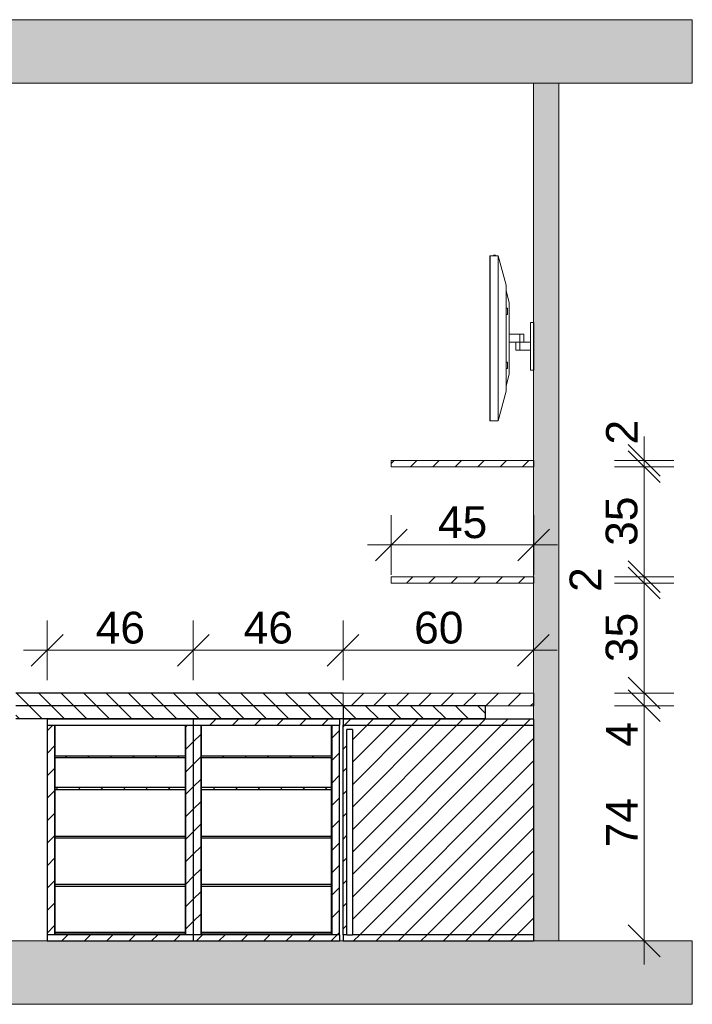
# Model space of a CAD drawing. Header units: millimetres. Extents: x -13164574 to -13156240, y -53157 to -50057.
# Tile 6 of 6: x -13158360 to -13156240, y -53157 to -50057. Entities that reach past the tile are written whole.
import ezdxf

# ---------------------------------------------------------------- set-up
doc = ezdxf.new("R2010")
doc.units = ezdxf.units.MM
doc.header["$MEASUREMENT"] = 0
for name, color, linetype in [('FACADE Meuble 1_5_0', 7, 'Continuous'), ('FACADE Meuble 1_5_AAG constr dalles', 7, 'Continuous'), ('FACADE Meuble 1_5_BQN 2 COTATIONS PC', 7, 'Continuous')]:
    doc.layers.add(name, color=color, linetype=linetype)
doc.styles.add('STYLE_GENERE_1', font='txt')
pattern_1 = [(45, (-13062837.836, -52956.774), (-35.35534, 35.35534), [])]
pattern_2 = [(45, (-13062837.836, -52956.774), (-35.35534, 35.35534), [])]
pattern_3 = [(45, (-13062837.836, -52956.774), (-35.35534, 35.35534), [])]
pattern_4 = [(45, (-13062837.836, -52956.774), (-35.35534, 35.35534), [])]
pattern_5 = [(45, (-13062837.836, -52956.774), (-35.35534, 35.35534), [])]
pattern_6 = [(45, (-13062837.836, -52956.774), (-35.35534, 35.35534), [])]
pattern_7 = [(135, (-13062837.836, -52956.774), (35.35534, 35.35534), [])]

msp = doc.modelspace()

# ---------------------------------------------------------------- hatches: boundary and pattern name
at = {"layer": 'FACADE Meuble 1_5_0', "linetype": 'Continuous', "lineweight": 18, "true_color": 0xb3b3b3}
for points in [[(-13156240, -50056.8), (-13160054.2, -50056.8), (-13160054.2, -50256.8), (-13156240, -50256.8)], [(-13156740.9, -52956.8), (-13156660.9, -52956.8), (-13156660.9, -50256.8), (-13156740.9, -50256.8)], [(-13156240, -52956.8), (-13160054.2, -52956.8), (-13160054.2, -53156.8), (-13156240, -53156.8)]]:
    msp.add_hatch(color=253, dxfattribs=at).paths.add_polyline_path(points)
at = {"layer": 'FACADE Meuble 1_5_0', "linetype": 'Continuous', "lineweight": 5}
h = msp.add_hatch(dxfattribs=at)
h.set_pattern_fill('Brique_1_0005', color=1, style=0, pattern_type=2)
h.set_pattern_definition(pattern_7)
h.paths.add_polyline_path([(-13158371.3, -52216.8), (-13157340.5, -52216.8), (-13157340.5, -52176.8), (-13158371.3, -52176.8)])
h = msp.add_hatch(dxfattribs=at)
h.set_pattern_fill('Brique_1_0005', color=1, style=0, pattern_type=2)
h.set_pattern_definition(pattern_7)
h.paths.add_polyline_path([(-13158371.3, -52256.8), (-13157340.5, -52256.8), (-13157340.5, -52216.8), (-13158371.3, -52216.8)])
h = msp.add_hatch(dxfattribs=at)
h.set_pattern_fill('Brique_1_0005', color=1, style=0, pattern_type=2)
h.set_pattern_definition([(135, (-13062837.836, -52956.774), (35.35534, 35.35534), [])])
h.paths.add_polyline_path([(-13157340.5, -52256.8), (-13156891.5, -52256.8), (-13156891.5, -52216.8), (-13157340.5, -52216.8)])
h = msp.add_hatch(dxfattribs=at)
h.set_pattern_fill('Brique_1_0005', color=1, style=0, pattern_type=2)
h.set_pattern_definition(pattern_4)
h.paths.add_polyline_path([(-13157812.5, -52278.2), (-13157352, -52278.2), (-13157352, -52259.1), (-13157812.5, -52259.1)])
h = msp.add_hatch(dxfattribs=at)
h.set_pattern_fill('Brique_1_0005', color=1, style=0, pattern_type=2)
h.set_pattern_definition([(45, (-13062837.836, -52956.774), (-35.35534, 35.35534), [])])
h.paths.add_polyline_path([(-13157812.5, -52277), (-13157352, -52277), (-13157352, -52259.1), (-13157812.5, -52259.1)])
h = msp.add_hatch(dxfattribs=at)
h.set_pattern_fill('Brique_1_0005', color=1, style=0, pattern_type=2)
h.set_pattern_definition(pattern_6)
h.paths.add_polyline_path([(-13157340.5, -52278.2), (-13156740.9, -52278.2), (-13156740.9, -52259.1), (-13157340.5, -52259.1)])
h = msp.add_hatch(dxfattribs=at)
h.set_pattern_fill('Brique_1_0005', color=1, style=0, pattern_type=2)
h.set_pattern_definition(pattern_1)
h.paths.add_polyline_path([(-13158248.6, -52937.7), (-13158248.6, -52278.2), (-13158273, -52278.2), (-13158273, -52937.7)])
h = msp.add_hatch(dxfattribs=at)
h.set_pattern_fill('Brique_1_0005', color=1, style=0, pattern_type=2)
h.set_pattern_definition(pattern_2)
h.paths.add_polyline_path([(-13158248.6, -52278.2), (-13158248.6, -52937.7), (-13157836.8, -52937.7), (-13157836.8, -52278.2), (-13157838.1, -52278.2), (-13157838.1, -52374.8), (-13158247.4, -52374.8), (-13158247.4, -52278.2)])
h.paths.add_polyline_path([(-13158247.4, -52379.8), (-13157838.1, -52379.8), (-13157838.1, -52473.5), (-13158247.4, -52473.5)], flags=0)
h.paths.add_polyline_path([(-13158247.4, -52936.1), (-13158247.4, -52481.4), (-13157838.1, -52481.4), (-13157838.1, -52936.1)], flags=0)
h = msp.add_hatch(dxfattribs=at)
h.set_pattern_fill('Brique_1_0005', color=1, style=0, pattern_type=2)
h.set_pattern_definition(pattern_2)
h.paths.add_polyline_path([(-13158248.6, -52278.2), (-13158248.6, -52937.7), (-13157836.8, -52937.7), (-13157836.8, -52278.2), (-13157838.1, -52278.2), (-13157838.1, -52374.8), (-13158247.4, -52374.8), (-13158247.4, -52278.2)])
h.paths.add_polyline_path([(-13158247.4, -52379.8), (-13157838.1, -52379.8), (-13157838.1, -52473.5), (-13158247.4, -52473.5)], flags=0)
h.paths.add_polyline_path([(-13158247.4, -52936.1), (-13158247.4, -52481.4), (-13157838.1, -52481.4), (-13157838.1, -52936.1)], flags=0)
h = msp.add_hatch(dxfattribs=at)
h.set_pattern_fill('Brique_1_0005', color=1, style=0, pattern_type=2)
h.set_pattern_definition(pattern_1)
h.paths.add_polyline_path([(-13157812.5, -52937.7), (-13157812.5, -52278.2), (-13157836.8, -52278.2), (-13157836.8, -52937.7)])
h = msp.add_hatch(dxfattribs=at)
h.set_pattern_fill('Brique_1_0005', color=1, style=0, pattern_type=2)
h.set_pattern_definition(pattern_3)
h.paths.add_polyline_path([(-13157788.1, -52937.7), (-13157788.1, -52278.2), (-13157812.5, -52278.2), (-13157812.5, -52937.7)])
h = msp.add_hatch(dxfattribs=at)
h.set_pattern_fill('Brique_1_0005', color=1, style=0, pattern_type=2)
h.set_pattern_definition(pattern_5)
h.paths.add_polyline_path([(-13157788.1, -52937.7), (-13157376.3, -52937.7), (-13157376.3, -52278.2), (-13157377.6, -52278.2), (-13157377.6, -52374.8), (-13157786.9, -52374.8), (-13157786.9, -52278.2), (-13157788.1, -52278.2)])
h.paths.add_polyline_path([(-13157786.9, -52481.4), (-13157377.6, -52481.4), (-13157377.6, -52628), (-13157377.6, -52633), (-13157377.6, -52936.1), (-13157786.9, -52936.1), (-13157786.9, -52633), (-13157786.9, -52628)], flags=0)
h.paths.add_polyline_path([(-13157377.6, -52473.5), (-13157786.9, -52473.5), (-13157786.9, -52379.8), (-13157377.6, -52379.8)], flags=0)
h = msp.add_hatch(dxfattribs=at)
h.set_pattern_fill('Brique_1_0005', color=1, style=0, pattern_type=2)
h.set_pattern_definition(pattern_5)
h.paths.add_polyline_path([(-13157788.1, -52937.7), (-13157376.3, -52937.7), (-13157376.3, -52278.2), (-13157377.6, -52278.2), (-13157377.6, -52374.8), (-13157786.9, -52374.8), (-13157786.9, -52278.2), (-13157788.1, -52278.2)])
h.paths.add_polyline_path([(-13157786.9, -52481.4), (-13157377.6, -52481.4), (-13157377.6, -52628), (-13157377.6, -52633), (-13157377.6, -52936.1), (-13157786.9, -52936.1), (-13157786.9, -52633), (-13157786.9, -52628)], flags=0)
h.paths.add_polyline_path([(-13157377.6, -52473.5), (-13157786.9, -52473.5), (-13157786.9, -52379.8), (-13157377.6, -52379.8)], flags=0)
h = msp.add_hatch(dxfattribs=at)
h.set_pattern_fill('Brique_1_0005', color=1, style=0, pattern_type=2)
h.set_pattern_definition(pattern_3)
h.paths.add_polyline_path([(-13157352, -52937.7), (-13157352, -52278.2), (-13157376.3, -52278.2), (-13157376.3, -52937.7)])
h = msp.add_hatch(dxfattribs=at)
h.set_pattern_fill('Brique_1_0005', color=1, style=0, pattern_type=2)
h.set_pattern_definition([(45, (-13062837.836, -52956.774), (-35.35534, 35.35534), [])])
h.paths.add_polyline_path([(-13157340.5, -52278.2), (-13157340.5, -52937.7), (-13157328.8, -52937.7), (-13157328.8, -52291.3), (-13157311.1, -52291.3), (-13157311.1, -52937.7), (-13156740.9, -52937.7), (-13156740.9, -52278.2)])
h = msp.add_hatch(dxfattribs=at)
h.set_pattern_fill('Brique_1_0005', color=1, style=0, pattern_type=2)
h.set_pattern_definition([(45, (-13062837.836, -52956.774), (-35.35534, 35.35534), [])])
h.paths.add_polyline_path([(-13157309.6, -52293.4), (-13157311.1, -52291.3), (-13157311.1, -52937.7), (-13157309.6, -52937.7)])
h = msp.add_hatch(dxfattribs=at)
h.set_pattern_fill('Brique_1_0005', color=1, style=0, pattern_type=2)
h.set_pattern_definition([(45, (-13062837.836, -52956.774), (-35.35534, 35.35534), [])])
h.paths.add_polyline_path([(-13158273, -52956.8), (-13157812.5, -52956.8), (-13157812.5, -52937.7), (-13158273, -52937.7)])
h = msp.add_hatch(dxfattribs=at)
h.set_pattern_fill('Brique_1_0005', color=1, style=0, pattern_type=2)
h.set_pattern_definition(pattern_4)
h.paths.add_polyline_path([(-13157812.5, -52956.8), (-13157352, -52956.8), (-13157352, -52937.7), (-13157812.5, -52937.7)])
h = msp.add_hatch(dxfattribs=at)
h.set_pattern_fill('Brique_1_0005', color=1, style=0, pattern_type=2)
h.set_pattern_definition(pattern_6)
h.paths.add_polyline_path([(-13157340.5, -52937.7), (-13157340.5, -52956.8), (-13156740.9, -52956.8), (-13156740.9, -52937.7)])
h = msp.add_hatch(dxfattribs=at)
h.set_pattern_fill('Brique_1_0005', color=1, style=0, pattern_type=2)
h.set_pattern_definition([(45, (-13062837.836, -52956.774), (-35.35534, 35.35534), [])])
h.paths.add_polyline_path([(-13157309.6, -52937.7), (-13157328.8, -52937.7), (-13157327.4, -52939.8), (-13157309.6, -52939.8)])
at = {"layer": 'FACADE Meuble 1_5_AAG constr dalles', "linetype": 'Continuous', "lineweight": 5}
h = msp.add_hatch(dxfattribs=at)
h.set_pattern_fill('Brique_1_0005', color=1, style=0, pattern_type=2)
h.set_pattern_definition([(45, (-13549537.31, -52206.774), (-35.355339, 35.355339), [])])
h.paths.add_polyline_path([(-13157188.9, -51464.4), (-13156739.9, -51464.4), (-13156739.9, -51444.4), (-13157188.9, -51444.4)])
h = msp.add_hatch(dxfattribs=at)
h.set_pattern_fill('Brique_1_0005', color=1, style=0, pattern_type=2)
h.set_pattern_definition([(45, (-13549537.31, -52206.774), (-35.355339, 35.355339), [])])
h.paths.add_polyline_path([(-13157188.9, -51830.6), (-13156739.9, -51830.6), (-13156739.9, -51810.6), (-13157188.9, -51810.6)])
h = msp.add_hatch(dxfattribs=at)
h.set_pattern_fill('Brique_1_0005', color=1, style=0, pattern_type=2)
h.set_pattern_definition([(45, (-13549537.31, -52206.774), (-35.355339, 35.355339), [])])
h.paths.add_polyline_path([(-13157340.5, -52216.8), (-13156739.9, -52216.8), (-13156739.9, -52176.8), (-13157340.5, -52176.8)])

# ---------------------------------------------------------------- linework, layer by layer
at = {"layer": 'FACADE Meuble 1_5_0', "color": 7, "linetype": 'Continuous', "lineweight": 5}
for p, q in [((-13156878, -51304.8), (-13156878, -50799.8)), ((-13156878, -50799.8), (-13156876.7, -50799.8)), ((-13156876.7, -50799.8), (-13156876.7, -51319.8)), ((-13156851.7, -50799.8), (-13156876.7, -50799.8)), ((-13156867, -50799.8), (-13156867, -50798.2)), ((-13156867, -50798.2), (-13156866.9, -50798.2)), ((-13156867, -50799.8), (-13156867, -50798.2)), ((-13156867, -50798.2), (-13156867, -50798.2)), ((-13156866.9, -50799.8), (-13156866.9, -50798.2)), ((-13156866.9, -50798.2), (-13156866.8, -50798.2)), ((-13156866.8, -50798.2), (-13156866.8, -50799.8)), ((-13156866.8, -50798.2), (-13156860.5, -50798.2)), ((-13156860.5, -50798.2), (-13156860.5, -50799.8)), ((-13156851.7, -51319.8), (-13156851.7, -50799.8)), ((-13156826.9, -50893.1), (-13156851.7, -50799.8)), ((-13156878, -51299.8), (-13156878, -50819.8)), ((-13156878, -50819.8), (-13156876.7, -50819.8)), ((-13156876.7, -50819.8), (-13156876.7, -51299.8)), ((-13156826.9, -51226.5), (-13156826.9, -50893.1)), ((-13156817.1, -50947.3), (-13156826.9, -50910.6)), ((-13156817.1, -51172.3), (-13156817.1, -50947.3)), ((-13156822.1, -50964.8), (-13156826.9, -50964.8)), ((-13156822.1, -50984.8), (-13156826.9, -50984.8)), ((-13156822.1, -50964.8), (-13156822.1, -50984.8)), ((-13156749.9, -51072.3), (-13156749.9, -51009.8)), ((-13156749.9, -51009.8), (-13156749.8, -51009.8)), ((-13156749.8, -51009.8), (-13156749.8, -51159.8)), ((-13156749.8, -51009.8), (-13156739.8, -51009.8)), ((-13156739.8, -51009.8), (-13156739.8, -51159.8)), ((-13156817.1, -51047.3), (-13156783.6, -51047.3)), ((-13156783.6, -51072.3), (-13156783.6, -51047.3)), ((-13156779.3, -51047.3), (-13156783.6, -51047.3)), ((-13156775.6, -51047.3), (-13156779.3, -51047.3)), ((-13156772.8, -51047.3), (-13156775.6, -51047.3)), ((-13156771.3, -51047.3), (-13156772.8, -51047.3)), ((-13156771.3, -51047.3), (-13156771.3, -51072.3)), ((-13156817.1, -51072.3), (-13156783.6, -51072.3)), ((-13156795.9, -51072.3), (-13156795.9, -51097.3)), ((-13156783.6, -51072.3), (-13156749.8, -51072.3)), ((-13156783.6, -51097.3), (-13156783.6, -51072.3)), ((-13156794.4, -51097.3), (-13156795.9, -51097.3)), ((-13156791.6, -51097.3), (-13156794.4, -51097.3)), ((-13156787.9, -51097.3), (-13156791.6, -51097.3)), ((-13156783.6, -51097.3), (-13156787.9, -51097.3)), ((-13156783.6, -51097.3), (-13156749.8, -51097.3)), ((-13156749.9, -51159.8), (-13156749.9, -51097.3)), ((-13156822.1, -51134.8), (-13156826.9, -51134.8)), ((-13156822.1, -51154.8), (-13156822.1, -51134.8)), ((-13156822.1, -51154.8), (-13156826.9, -51154.8)), ((-13156826.9, -51209.1), (-13156817.1, -51172.3)), ((-13156749.8, -51159.8), (-13156749.9, -51159.8)), ((-13156749.8, -51159.8), (-13156739.8, -51159.8)), ((-13156851.7, -51319.8), (-13156826.9, -51226.5)), ((-13156878.2, -51309.8), (-13156878.3, -51304.8)), ((-13156878.3, -51304.8), (-13156878, -51304.8)), ((-13156878, -51304.8), (-13156878.1, -51309.8)), ((-13156876.7, -51299.8), (-13156878, -51299.8)), ((-13156878, -51304.8), (-13156877.2, -51304.8)), ((-13156877.2, -51304.8), (-13156877.3, -51309.8)), ((-13156878.2, -51314.8), (-13156878.2, -51309.8)), ((-13156878.1, -51309.8), (-13156878.2, -51314.8)), ((-13156878.2, -51314.8), (-13156877.4, -51314.8)), ((-13156878.1, -51309.8), (-13156877.3, -51309.8)), ((-13156878, -51319.8), (-13156878, -51314.8)), ((-13156876.7, -51319.8), (-13156878, -51319.8)), ((-13156877.3, -51309.8), (-13156877.4, -51314.8)), ((-13156851.7, -51319.8), (-13156876.7, -51319.8))]:
    msp.add_line(p, q, dxfattribs=at)
at = {"layer": 'FACADE Meuble 1_5_0', "color": 7, "linetype": 'Continuous', "lineweight": 30}
for p, q in [((-13157340.5, -52176.8), (-13158371.3, -52176.8)), ((-13157340.5, -52216.8), (-13158371.3, -52216.8)), ((-13156891.5, -52216.8), (-13157340.5, -52216.8)), ((-13157340.5, -52216.8), (-13157340.5, -52256.8)), ((-13156891.5, -52256.8), (-13156891.5, -52216.8)), ((-13158371.3, -52256.8), (-13157340.5, -52256.8)), ((-13157812.5, -52259.1), (-13158273, -52259.1)), ((-13158273, -52259.1), (-13158273, -52278.2)), ((-13157352, -52259.1), (-13157812.5, -52259.1)), ((-13157812.5, -52259.1), (-13157812.5, -52278.2)), ((-13157352, -52259.1), (-13157352, -52278.2)), ((-13157340.5, -52256.8), (-13156891.5, -52256.8)), ((-13156740.9, -52259.1), (-13157340.5, -52259.1)), ((-13157340.5, -52259.1), (-13157340.5, -52278.2)), ((-13156740.9, -52259.1), (-13156740.9, -52278.2)), ((-13158273, -52278.2), (-13158248.6, -52278.2)), ((-13158273, -52278.2), (-13158273, -52937.7)), ((-13158248.6, -52278.2), (-13158247.4, -52278.2)), ((-13158248.6, -52937.7), (-13158248.6, -52278.2)), ((-13158247.4, -52278.2), (-13157838.1, -52278.2)), ((-13158247.4, -52374.8), (-13158247.4, -52278.2)), ((-13157838.1, -52278.2), (-13157812.5, -52278.2)), ((-13157838.1, -52278.2), (-13157838.1, -52374.8)), ((-13157836.8, -52278.2), (-13157836.8, -52937.7)), ((-13157812.5, -52278.2), (-13157788.1, -52278.2)), ((-13157812.5, -52278.2), (-13157812.5, -52937.7)), ((-13157788.1, -52278.2), (-13157786.9, -52278.2)), ((-13157788.1, -52937.7), (-13157788.1, -52278.2)), ((-13157786.9, -52278.2), (-13157377.6, -52278.2)), ((-13157786.9, -52374.8), (-13157786.9, -52278.2)), ((-13157377.6, -52278.2), (-13157352, -52278.2)), ((-13157377.6, -52278.2), (-13157377.6, -52374.8)), ((-13157376.3, -52278.2), (-13157376.3, -52937.7)), ((-13157352, -52937.7), (-13157352, -52278.2)), ((-13157340.5, -52278.2), (-13156740.9, -52278.2)), ((-13157340.5, -52937.7), (-13157340.5, -52278.2)), ((-13157328.8, -52937.7), (-13157328.8, -52291.3)), ((-13157311.1, -52291.3), (-13157328.8, -52291.3)), ((-13157311.1, -52291.3), (-13157311.1, -52937.7)), ((-13156740.9, -52278.2), (-13156740.9, -52937.7)), ((-13158248.6, -52306.2), (-13158247.4, -52306.2)), ((-13157838.1, -52306.2), (-13157836.8, -52306.2)), ((-13157788.1, -52306.2), (-13157786.9, -52306.2)), ((-13157377.6, -52306.2), (-13157376.3, -52306.2)), ((-13158247.4, -52374.8), (-13158248.6, -52374.8)), ((-13158247.4, -52374.8), (-13157838.1, -52374.8)), ((-13158247.4, -52379.8), (-13157838.1, -52379.8)), ((-13158247.4, -52473.5), (-13158247.4, -52379.8)), ((-13157838.1, -52379.8), (-13157838.1, -52473.5)), ((-13157786.9, -52374.8), (-13157788.1, -52374.8)), ((-13157786.9, -52374.8), (-13157377.6, -52374.8)), ((-13157786.9, -52379.8), (-13157377.6, -52379.8)), ((-13157786.9, -52473.5), (-13157786.9, -52379.8)), ((-13157377.6, -52379.8), (-13157377.6, -52473.5)), ((-13158248.6, -52413.1), (-13158247.4, -52413.1)), ((-13157838.1, -52413.1), (-13157836.8, -52413.1)), ((-13157788.1, -52413.1), (-13157786.9, -52413.1)), ((-13157377.6, -52413.1), (-13157376.3, -52413.1)), ((-13158247.4, -52481.4), (-13158247.4, -52473.5)), ((-13158247.4, -52473.5), (-13157838.1, -52473.5)), ((-13158247.4, -52512.4), (-13158247.4, -52481.4)), ((-13157838.1, -52481.4), (-13158247.4, -52481.4)), ((-13157838.1, -52473.5), (-13157838.1, -52481.4)), ((-13157838.1, -52481.4), (-13157838.1, -52512.4)), ((-13157786.9, -52481.4), (-13157786.9, -52473.5)), ((-13157786.9, -52473.5), (-13157377.6, -52473.5)), ((-13157786.9, -52512.4), (-13157786.9, -52481.4)), ((-13157377.6, -52481.4), (-13157786.9, -52481.4)), ((-13157377.6, -52473.5), (-13157377.6, -52481.4)), ((-13157377.6, -52481.4), (-13157377.6, -52512.4)), ((-13158248.6, -52512.4), (-13158247.4, -52512.4)), ((-13158247.4, -52628), (-13158247.4, -52512.4)), ((-13157838.1, -52512.4), (-13157838.1, -52628)), ((-13157838.1, -52512.4), (-13157836.8, -52512.4)), ((-13157788.1, -52512.4), (-13157786.9, -52512.4)), ((-13157786.9, -52628), (-13157786.9, -52512.4)), ((-13157377.6, -52512.4), (-13157377.6, -52628)), ((-13157377.6, -52512.4), (-13157376.3, -52512.4)), ((-13157838.1, -52628), (-13158247.4, -52628)), ((-13158247.4, -52633), (-13158247.4, -52628)), ((-13158247.4, -52633), (-13157838.1, -52633)), ((-13158247.4, -52664), (-13158247.4, -52633)), ((-13157838.1, -52628), (-13157838.1, -52633)), ((-13157838.1, -52633), (-13157838.1, -52664)), ((-13157377.6, -52628), (-13157786.9, -52628)), ((-13157786.9, -52633), (-13157786.9, -52628)), ((-13157786.9, -52633), (-13157377.6, -52633)), ((-13157786.9, -52664), (-13157786.9, -52633)), ((-13157377.6, -52628), (-13157377.6, -52633)), ((-13157377.6, -52633), (-13157377.6, -52664)), ((-13158248.6, -52664), (-13158247.4, -52664)), ((-13158247.4, -52779.5), (-13158247.4, -52664)), ((-13157838.1, -52664), (-13157838.1, -52779.5)), ((-13157838.1, -52664), (-13157836.8, -52664)), ((-13157788.1, -52664), (-13157786.9, -52664)), ((-13157786.9, -52779.5), (-13157786.9, -52664)), ((-13157377.6, -52664), (-13157377.6, -52779.5)), ((-13157377.6, -52664), (-13157376.3, -52664)), ((-13157838.1, -52779.5), (-13158247.4, -52779.5)), ((-13158247.4, -52784.5), (-13158247.4, -52779.5)), ((-13158247.4, -52784.5), (-13157838.1, -52784.5)), ((-13158247.4, -52815.6), (-13158247.4, -52784.5)), ((-13157838.1, -52779.5), (-13157838.1, -52784.5)), ((-13157838.1, -52784.5), (-13157838.1, -52815.6)), ((-13157377.6, -52779.5), (-13157786.9, -52779.5)), ((-13157786.9, -52784.5), (-13157786.9, -52779.5)), ((-13157786.9, -52784.5), (-13157377.6, -52784.5)), ((-13157786.9, -52815.6), (-13157786.9, -52784.5)), ((-13157377.6, -52779.5), (-13157377.6, -52784.5)), ((-13157377.6, -52784.5), (-13157377.6, -52815.6)), ((-13158248.6, -52815.6), (-13158247.4, -52815.6)), ((-13158247.4, -52931.1), (-13158247.4, -52815.6)), ((-13157838.1, -52815.6), (-13157838.1, -52931.1)), ((-13157838.1, -52815.6), (-13157836.8, -52815.6)), ((-13157788.1, -52815.6), (-13157786.9, -52815.6)), ((-13157786.9, -52931.1), (-13157786.9, -52815.6)), ((-13157377.6, -52815.6), (-13157377.6, -52931.1)), ((-13157377.6, -52815.6), (-13157376.3, -52815.6)), ((-13158273, -52937.7), (-13158273, -52956.8)), ((-13158248.6, -52937.7), (-13158273, -52937.7)), ((-13157836.8, -52937.7), (-13158248.6, -52937.7)), ((-13157838.1, -52931.1), (-13158247.4, -52931.1)), ((-13158247.4, -52936.1), (-13158247.4, -52931.1)), ((-13157838.1, -52936.1), (-13158247.4, -52936.1)), ((-13157838.1, -52931.1), (-13157838.1, -52936.1)), ((-13157812.5, -52937.7), (-13157836.8, -52937.7)), ((-13157812.5, -52937.7), (-13157812.5, -52956.8)), ((-13157788.1, -52937.7), (-13157812.5, -52937.7)), ((-13157376.3, -52937.7), (-13157788.1, -52937.7)), ((-13157377.6, -52931.1), (-13157786.9, -52931.1)), ((-13157786.9, -52936.1), (-13157786.9, -52931.1)), ((-13157377.6, -52936.1), (-13157786.9, -52936.1)), ((-13157377.6, -52931.1), (-13157377.6, -52936.1)), ((-13157352, -52937.7), (-13157376.3, -52937.7)), ((-13157352, -52937.7), (-13157352, -52956.8)), ((-13157328.8, -52937.7), (-13157340.5, -52937.7)), ((-13157340.5, -52937.7), (-13157340.5, -52956.8)), ((-13157328.8, -52937.7), (-13157311.1, -52937.7)), ((-13156740.9, -52937.7), (-13157311.1, -52937.7)), ((-13156740.9, -52937.7), (-13156740.9, -52956.8)), ((-13158273, -52956.8), (-13157812.5, -52956.8)), ((-13157812.5, -52956.8), (-13157352, -52956.8)), ((-13157340.5, -52956.8), (-13156740.9, -52956.8))]:
    msp.add_line(p, q, dxfattribs=at)
at = {"layer": 'FACADE Meuble 1_5_0', "color": 7, "linetype": 'Continuous', "lineweight": 20, "flags": 128}
for points in [[(-13160054.2, -50256.8), (-13156240, -50256.8), (-13156240, -50056.8), (-13160054.2, -50056.8)], [(-13160054.2, -53156.8), (-13156240, -53156.8), (-13156240, -52956.8), (-13160054.2, -52956.8)]]:
    msp.add_lwpolyline(points, dxfattribs=at)
msp.add_lwpolyline([(-13156740.9, -52956.8), (-13156740.9, -50256.8), (-13156660.9, -50256.8), (-13156660.9, -52956.8)], close=True, dxfattribs=at)
at = {"layer": 'FACADE Meuble 1_5_AAG constr dalles', "color": 250, "linetype": 'Continuous', "lineweight": 0, "true_color": 0x191919}
for p, q in [((-13157188.9, -51464.4), (-13157188.9, -51444.4)), ((-13157188.9, -51444.4), (-13156739.9, -51444.4)), ((-13156739.9, -51464.4), (-13156739.9, -51444.4)), ((-13157188.9, -51464.4), (-13156739.9, -51464.4)), ((-13157188.9, -51830.6), (-13157188.9, -51810.6)), ((-13157188.9, -51810.6), (-13156739.9, -51810.6)), ((-13157188.9, -51830.6), (-13156739.9, -51830.6)), ((-13156739.9, -51830.6), (-13156739.9, -51810.6)), ((-13157340.5, -52216.8), (-13157340.5, -52176.8)), ((-13157340.5, -52176.8), (-13156739.9, -52176.8)), ((-13156739.9, -52216.8), (-13156739.9, -52176.8)), ((-13156891.5, -52216.8), (-13156739.9, -52216.8))]:
    msp.add_line(p, q, dxfattribs=at)
at = {"layer": 'FACADE Meuble 1_5_BQN 2 COTATIONS PC', "color": 7, "linetype": 'Continuous', "lineweight": 5}
for p, q in [((-13156441.8, -51394.4), (-13156341.8, -51494.4)), ((-13156391.8, -51444.4), (-13156391.8, -51369.4)), ((-13156341.8, -51514.4), (-13156441.8, -51414.4)), ((-13156298.1, -51444.4), (-13156485.6, -51444.4)), ((-13156391.8, -51464.4), (-13156391.8, -51444.4)), ((-13156298.1, -51464.4), (-13156485.6, -51464.4)), ((-13156391.8, -51810.6), (-13156391.8, -51464.4)), ((-13157188.9, -51804.1), (-13157188.9, -51616.6)), ((-13156739.9, -51804.1), (-13156739.9, -51616.6)), ((-13157138.9, -51660.4), (-13157238.9, -51760.4)), ((-13156789.9, -51760.4), (-13156689.9, -51660.4)), ((-13157263.9, -51710.4), (-13157188.9, -51710.4)), ((-13157188.9, -51710.4), (-13156739.9, -51710.4)), ((-13156739.9, -51710.4), (-13156664.9, -51710.4)), ((-13156441.8, -51760.6), (-13156341.8, -51860.6)), ((-13156341.8, -51880.6), (-13156441.8, -51780.6)), ((-13156298.1, -51810.6), (-13156485.6, -51810.6)), ((-13156298.1, -51830.6), (-13156485.6, -51830.6)), ((-13156391.8, -51830.6), (-13156391.8, -51810.6)), ((-13156391.8, -52176.8), (-13156391.8, -51830.6)), ((-13158273, -52136), (-13158273, -51948.5)), ((-13157812.5, -52136), (-13157812.5, -51948.5)), ((-13157340.5, -52136), (-13157340.5, -51948.5)), ((-13156740.9, -52136), (-13156740.9, -51948.5)), ((-13158223, -51992.3), (-13158323, -52092.3)), ((-13157762.5, -51992.3), (-13157862.5, -52092.3)), ((-13157290.5, -51992.3), (-13157390.5, -52092.3)), ((-13156790.9, -52092.3), (-13156690.9, -51992.3)), ((-13158348, -52042.3), (-13158273, -52042.3)), ((-13158273, -52042.3), (-13157812.5, -52042.3)), ((-13157812.5, -52042.3), (-13157340.5, -52042.3)), ((-13157340.5, -52042.3), (-13156740.9, -52042.3)), ((-13156740.9, -52042.3), (-13156665.9, -52042.3)), ((-13156441.8, -52126.8), (-13156341.8, -52226.8)), ((-13156391.8, -52216.8), (-13156391.8, -52141.8)), ((-13156341.8, -52266.8), (-13156441.8, -52166.8)), ((-13156341.8, -52266.8), (-13156441.8, -52166.8)), ((-13156298.1, -52176.8), (-13156485.6, -52176.8)), ((-13156391.8, -52216.8), (-13156391.8, -52176.8)), ((-13156298.1, -52216.8), (-13156485.6, -52216.8)), ((-13156298.1, -52216.8), (-13156485.6, -52216.8)), ((-13156391.8, -52291.8), (-13156391.8, -52216.8)), ((-13156391.8, -52956.8), (-13156391.8, -52216.8)), ((-13156441.8, -52906.8), (-13156341.8, -53006.8)), ((-13156298.1, -52956.8), (-13156485.6, -52956.8)), ((-13156391.8, -53031.8), (-13156391.8, -52956.8))]:
    msp.add_line(p, q, dxfattribs=at)

# ---------------------------------------------------------------- texts
at = {"layer": 'FACADE Meuble 1_5_BQN 2 COTATIONS PC', "color": 7, "linetype": 'Continuous', "lineweight": 5, "char_height": 100, "attachment_point": 7, "rotation": 90, "style": 'STYLE_GENERE_1'}
for s, insert, width in [('\\A1;{\\pql;\\fArial Unicode MS|b0|i0|c0|p0;\\W1.000000;2}', (-13156411.8, -51394.4), 75.896), ('\\A1;{\\pql;\\fArial Unicode MS|b0|i0|c0|p0;\\W1.000000;35}', (-13156411.8, -51713.4), 151.793), ('\\A1;{\\pql;\\fArial Unicode MS|b0|i0|c0|p0;\\W1.000000;2}', (-13156526.8, -51858.5), 75.896), ('\\A1;{\\pql;\\fArial Unicode MS|b0|i0|c0|p0;\\W1.000000;35}', (-13156411.8, -52079.6), 151.793), ('\\A1;{\\pql;\\fArial Unicode MS|b0|i0|c0|p0;\\W1.000000;4}', (-13156411.8, -52345.6), 78.86), ('\\A1;{\\pql;\\fArial Unicode MS|b0|i0|c0|p0;\\W1.000000;74}', (-13156411.8, -52662.7), 151.793)]:
    msp.add_mtext(s, dxfattribs=dict(at, insert=insert, width=width))
at = {"layer": 'FACADE Meuble 1_5_BQN 2 COTATIONS PC', "color": 7, "linetype": 'Continuous', "lineweight": 5, "char_height": 100, "attachment_point": 7, "style": 'STYLE_GENERE_1'}
for s, insert, width in [('\\A1;{\\pql;\\fArial Unicode MS|b0|i0|c0|p0;\\W1.000000;45}', (-13157041.7, -51690.4), 154.757), ('\\A1;{\\pql;\\fArial Unicode MS|b0|i0|c0|p0;\\W1.000000;46}', (-13158120.1, -52022.3), 154.757), ('\\A1;{\\pql;\\fArial Unicode MS|b0|i0|c0|p0;\\W1.000000;46}', (-13157653.9, -52022.3), 154.757), ('\\A1;{\\pql;\\fArial Unicode MS|b0|i0|c0|p0;\\W1.000000;60}', (-13157116.6, -52022.3), 151.793)]:
    msp.add_mtext(s, dxfattribs=dict(at, insert=insert, width=width))

doc.saveas('drawing.dxf')
